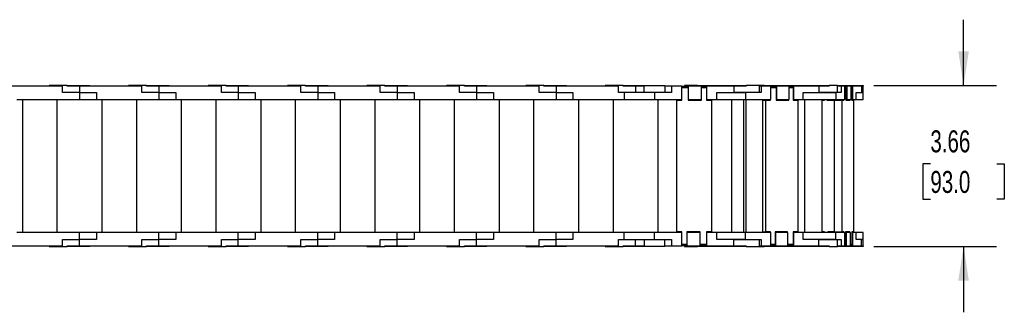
# Model space of a CAD drawing. Header units: inches. Extents: x 0 to 66, y 0 to 51.
# Tile 3 of 7: x 24.6 to 47, y 27.5 to 34.2. Entities that reach past the tile are written whole.
import ezdxf

# ---------------------------------------------------------------- set-up
doc = ezdxf.new("R2010")
doc.units = ezdxf.units.IN
doc.header["$LTSCALE"] = 6
doc.header["$MEASUREMENT"] = 0
doc.layers.add('DIMENSIONS', color=140, linetype='Continuous', lineweight=25)
doc.styles.add('SLDTEXTSTYLE0', font='TXT', dxfattribs={"width": 0.7})
doc.dimstyles.new('SLDDIMSTYLE1', dxfattribs={"dimtxt": 0.509766, "dimasz": 0.78, "dimexe": 0, "dimexo": 0.0625, "dimgap": 0.127441, "dimtad": 0, "dimtih": 1, "dimtoh": 1, "dimrnd": 1e-09, "dimzin": 12, "dimdsep": 46, "dimtxsty": 'SLDTEXTSTYLE0', "dimsah": 1, "dimcen": 0.09, "dimadec": 0, "dimazin": 3, "dimtfac": 1, "dimtmove": 0, "dimatfit": 0, "dimfxl": 0, "dimfrac": 2, "dimtolj": 1, "dimtzin": 12, "dimarcsym": 0})

# ---------------------------------------------------------------- blocks, each defined once
blk = doc.blocks.new('_D_4')
at = {"layer": 'DIMENSIONS'}
for p, q in [((46.075, 32.684), (46.075, 34.184)), ((44.026, 32.684), (46.825, 32.684)), ((45.318, 30.905), (45.146, 30.905)), ((45.146, 30.905), (45.146, 30.095)), ((46.832, 30.905), (47.004, 30.905)), ((47.004, 30.905), (47.004, 30.095)), ((45.146, 30.095), (45.318, 30.095)), ((47.004, 30.095), (46.832, 30.095)), ((44.026, 29.022), (46.825, 29.022)), ((46.075, 29.022), (46.075, 27.522))]:
    blk.add_line(p, q, dxfattribs=at)
for points in [[(46.075, 32.684), (46.195, 33.464), (45.955, 33.464)], [(46.075, 29.022), (45.955, 28.242), (46.195, 28.242)]]:
    blk.add_solid(points, dxfattribs=at)
at = {"layer": 'DIMENSIONS', "char_height": 0.5, "attachment_point": 1, "style": 'SLDTEXTSTYLE0'}
for s, insert in [('3.66', (45.318, 31.664)), ('93.0', (45.318, 30.74))]:
    blk.add_mtext(s, dxfattribs=dict(at, insert=insert))

msp = doc.modelspace()

# ---------------------------------------------------------------- linework, layer by layer
for p, q in [((25.531, 32.668), (24.106, 32.668)), ((25.228, 32.684), (25.228, 32.668)), ((25.638, 32.684), (25.228, 32.684)), ((25.531, 32.526), (25.531, 32.668)), ((25.638, 32.668), (25.638, 32.684)), ((25.638, 32.684), (25.819, 32.684)), ((25.917, 32.668), (25.638, 32.668)), ((25.819, 32.684), (26.153, 32.684)), ((25.819, 32.684), (25.819, 32.668)), ((25.917, 32.668), (25.917, 32.526)), ((27.342, 32.668), (25.917, 32.668)), ((26.153, 32.668), (26.153, 32.684)), ((27.039, 32.684), (27.039, 32.668)), ((27.449, 32.684), (27.039, 32.684)), ((27.342, 32.526), (27.342, 32.668)), ((27.449, 32.668), (27.449, 32.684)), ((27.449, 32.684), (27.63, 32.684)), ((27.728, 32.668), (27.449, 32.668)), ((27.63, 32.684), (27.964, 32.684)), ((27.63, 32.684), (27.63, 32.668)), ((27.728, 32.668), (27.728, 32.526)), ((29.153, 32.668), (27.728, 32.668)), ((27.964, 32.668), (27.964, 32.684)), ((28.85, 32.684), (28.85, 32.668)), ((29.26, 32.684), (28.85, 32.684)), ((29.153, 32.526), (29.153, 32.668)), ((29.26, 32.668), (29.26, 32.684)), ((29.26, 32.684), (29.441, 32.684)), ((29.539, 32.668), (29.26, 32.668)), ((29.441, 32.684), (29.775, 32.684)), ((29.441, 32.684), (29.441, 32.668)), ((29.539, 32.668), (29.539, 32.526)), ((30.964, 32.668), (29.539, 32.668)), ((29.775, 32.668), (29.775, 32.684)), ((30.661, 32.684), (30.661, 32.668)), ((31.071, 32.684), (30.661, 32.684)), ((30.964, 32.526), (30.964, 32.668)), ((31.071, 32.668), (31.071, 32.684)), ((31.071, 32.684), (31.252, 32.684)), ((31.35, 32.668), (31.071, 32.668)), ((31.252, 32.684), (31.586, 32.684)), ((31.252, 32.684), (31.252, 32.668)), ((31.35, 32.668), (31.35, 32.526)), ((32.775, 32.668), (31.35, 32.668)), ((31.586, 32.668), (31.586, 32.684)), ((32.472, 32.684), (32.472, 32.668)), ((32.882, 32.684), (32.472, 32.684)), ((32.775, 32.526), (32.775, 32.668)), ((32.882, 32.668), (32.882, 32.684)), ((32.882, 32.684), (33.063, 32.684)), ((33.161, 32.668), (32.882, 32.668)), ((33.063, 32.684), (33.397, 32.684)), ((33.063, 32.684), (33.063, 32.668)), ((33.161, 32.668), (33.161, 32.526)), ((34.586, 32.668), (33.161, 32.668)), ((33.397, 32.668), (33.397, 32.684)), ((34.283, 32.684), (34.283, 32.668)), ((34.693, 32.684), (34.283, 32.684)), ((34.586, 32.526), (34.586, 32.668)), ((34.693, 32.668), (34.693, 32.684)), ((34.693, 32.684), (34.874, 32.684)), ((34.972, 32.668), (34.693, 32.668)), ((34.874, 32.684), (35.208, 32.684)), ((34.874, 32.684), (34.874, 32.668)), ((34.972, 32.668), (34.972, 32.526)), ((36.397, 32.668), (34.972, 32.668)), ((35.208, 32.668), (35.208, 32.684)), ((36.094, 32.684), (36.094, 32.668)), ((36.504, 32.684), (36.094, 32.684)), ((36.397, 32.526), (36.397, 32.668)), ((36.504, 32.668), (36.504, 32.684)), ((36.504, 32.684), (36.685, 32.684)), ((36.783, 32.668), (36.504, 32.668)), ((36.685, 32.684), (37.02, 32.684)), ((36.685, 32.684), (36.685, 32.668)), ((36.783, 32.668), (36.783, 32.526)), ((38.208, 32.668), (36.783, 32.668)), ((37.02, 32.668), (37.02, 32.684)), ((37.905, 32.684), (37.905, 32.668)), ((38.315, 32.684), (37.905, 32.684)), ((38.208, 32.526), (38.208, 32.668)), ((38.315, 32.668), (38.315, 32.684)), ((38.315, 32.684), (38.496, 32.684)), ((38.594, 32.668), (38.315, 32.668)), ((38.496, 32.684), (38.791, 32.684)), ((38.496, 32.684), (38.496, 32.668)), ((38.594, 32.668), (38.594, 32.526)), ((38.791, 32.668), (38.594, 32.668)), ((38.791, 32.684), (39.264, 32.684)), ((38.791, 32.526), (38.791, 32.684)), ((39.264, 32.684), (39.264, 32.526)), ((39.413, 32.668), (39.264, 32.668)), ((39.413, 32.668), (39.413, 32.526)), ((39.653, 32.668), (39.413, 32.668)), ((39.653, 32.369), (39.653, 32.668)), ((39.653, 32.668), (39.795, 32.668)), ((39.653, 32.349), (39.653, 32.644)), ((39.653, 32.644), (39.795, 32.644)), ((39.716, 32.684), (39.716, 32.668)), ((40.008, 32.684), (39.716, 32.684)), ((40.102, 32.668), (39.795, 32.668)), ((39.795, 32.668), (39.795, 32.369)), ((39.795, 32.644), (39.795, 32.349)), ((40.008, 32.668), (40.008, 32.684)), ((40.008, 32.684), (40.185, 32.684)), ((40.102, 32.369), (40.102, 32.668)), ((40.102, 32.668), (40.212, 32.668)), ((40.102, 32.349), (40.102, 32.644)), ((40.102, 32.644), (40.212, 32.644)), ((40.185, 32.684), (40.185, 32.668)), ((40.185, 32.684), (40.267, 32.684)), ((40.212, 32.668), (40.212, 32.369)), ((40.838, 32.668), (40.212, 32.668)), ((40.212, 32.644), (40.212, 32.349)), ((40.267, 32.668), (40.267, 32.684)), ((40.267, 32.684), (40.602, 32.684)), ((40.602, 32.684), (40.602, 32.668)), ((40.602, 32.684), (40.621, 32.684)), ((40.621, 32.684), (40.937, 32.684)), ((40.621, 32.668), (40.621, 32.684)), ((40.838, 32.668), (40.838, 32.526)), ((41.117, 32.668), (40.838, 32.668)), ((40.937, 32.684), (41.117, 32.684)), ((40.937, 32.668), (40.937, 32.684)), ((41.117, 32.684), (41.117, 32.668)), ((41.527, 32.684), (41.117, 32.684)), ((41.419, 32.526), (41.419, 32.668)), ((41.461, 32.668), (41.419, 32.668)), ((41.461, 32.668), (41.461, 32.526)), ((41.682, 32.668), (41.461, 32.668)), ((41.527, 32.684), (41.588, 32.684)), ((41.527, 32.684), (41.527, 32.668)), ((41.588, 32.684), (41.588, 32.668)), ((41.588, 32.684), (41.946, 32.684)), ((41.682, 32.369), (41.682, 32.668)), ((41.682, 32.668), (41.729, 32.668)), ((41.682, 32.644), (41.805, 32.644)), ((41.729, 32.644), (41.729, 32.668)), ((41.729, 32.668), (41.813, 32.668)), ((41.805, 32.644), (41.805, 32.349)), ((41.813, 32.668), (41.813, 32.369)), ((42.096, 32.668), (41.813, 32.668)), ((41.946, 32.668), (41.946, 32.684)), ((41.946, 32.684), (42.272, 32.684)), ((42.096, 32.369), (42.096, 32.668)), ((42.096, 32.668), (42.114, 32.668)), ((42.096, 32.644), (42.19, 32.644)), ((42.114, 32.644), (42.114, 32.668)), ((42.114, 32.668), (42.198, 32.668)), ((42.19, 32.644), (42.19, 32.349)), ((42.198, 32.668), (42.198, 32.369)), ((42.775, 32.668), (42.198, 32.668)), ((42.272, 32.684), (42.272, 32.668)), ((42.272, 32.684), (42.431, 32.684)), ((42.431, 32.684), (42.682, 32.684)), ((42.431, 32.668), (42.431, 32.684)), ((42.682, 32.684), (42.682, 32.668)), ((42.682, 32.684), (42.843, 32.684)), ((42.775, 32.668), (42.775, 32.526)), ((43.009, 32.668), (42.775, 32.668)), ((42.843, 32.668), (42.843, 32.684)), ((42.843, 32.684), (43.009, 32.684)), ((43.009, 32.684), (43.009, 32.668)), ((43.197, 32.684), (43.009, 32.684)), ((43.197, 32.526), (43.197, 32.684)), ((43.197, 32.684), (43.218, 32.684)), ((43.285, 32.668), (43.197, 32.668)), ((43.218, 32.684), (43.334, 32.684)), ((43.218, 32.668), (43.218, 32.684)), ((43.285, 32.668), (43.285, 32.526)), ((43.364, 32.668), (43.285, 32.668)), ((43.334, 32.668), (43.334, 32.684)), ((43.334, 32.684), (43.726, 32.684)), ((43.364, 32.369), (43.364, 32.668)), ((43.364, 32.668), (43.41, 32.668)), ((43.364, 32.644), (43.391, 32.644)), ((43.391, 32.644), (43.391, 32.349)), ((43.41, 32.668), (43.41, 32.369)), ((43.51, 32.668), (43.41, 32.668)), ((43.51, 32.369), (43.51, 32.668)), ((43.51, 32.668), (43.546, 32.668)), ((43.51, 32.644), (43.527, 32.644)), ((43.527, 32.644), (43.527, 32.349)), ((43.546, 32.668), (43.546, 32.369)), ((43.75, 32.668), (43.546, 32.668)), ((43.726, 32.668), (43.726, 32.684)), ((43.726, 32.684), (43.785, 32.684)), ((43.75, 32.668), (43.75, 32.526)), ((43.787, 32.668), (43.75, 32.668)), ((43.785, 32.684), (43.785, 32.668)), ((43.787, 32.526), (43.787, 32.668)), ((24.492, 32.369), (25.917, 32.369)), ((24.618, 32.369), (25.405, 32.369)), ((24.618, 32.369), (24.618, 29.337)), ((24.732, 32.369), (24.732, 32.369)), ((24.842, 32.369), (24.842, 32.369)), ((25.149, 32.369), (25.149, 32.369)), ((25.291, 32.369), (25.291, 32.369)), ((25.405, 32.369), (25.405, 29.337)), ((25.917, 32.526), (25.531, 32.526)), ((25.917, 32.526), (25.917, 32.369)), ((25.917, 32.526), (26.303, 32.526)), ((25.917, 32.369), (26.303, 32.369)), ((26.303, 32.526), (26.303, 32.369)), ((26.303, 32.369), (27.728, 32.369)), ((26.429, 32.369), (26.429, 29.337)), ((26.429, 32.369), (27.216, 32.369)), ((26.543, 32.369), (26.543, 32.369)), ((26.653, 32.369), (26.653, 32.369)), ((26.96, 32.369), (26.96, 32.369)), ((27.102, 32.369), (27.102, 32.369)), ((27.216, 32.369), (27.216, 29.337)), ((27.728, 32.526), (27.342, 32.526)), ((27.728, 32.526), (27.728, 32.369)), ((27.728, 32.526), (28.114, 32.526)), ((27.728, 32.369), (28.114, 32.369)), ((28.114, 32.526), (28.114, 32.369)), ((28.114, 32.369), (29.539, 32.369)), ((28.24, 32.369), (28.24, 29.337)), ((28.24, 32.369), (29.027, 32.369)), ((28.354, 32.369), (28.354, 32.369)), ((28.464, 32.369), (28.464, 32.369)), ((28.772, 32.369), (28.772, 32.369)), ((28.913, 32.369), (28.913, 32.369)), ((29.027, 32.369), (29.027, 29.337)), ((29.539, 32.526), (29.153, 32.526)), ((29.539, 32.526), (29.539, 32.369)), ((29.539, 32.526), (29.925, 32.526)), ((29.539, 32.369), (29.925, 32.369)), ((29.925, 32.526), (29.925, 32.369)), ((29.925, 32.369), (31.35, 32.369)), ((30.051, 32.369), (30.051, 29.337)), ((30.051, 32.369), (30.838, 32.369)), ((30.165, 32.369), (30.165, 32.369)), ((30.275, 32.369), (30.275, 32.369)), ((30.583, 32.369), (30.583, 32.369)), ((30.724, 32.369), (30.724, 32.369)), ((30.838, 32.369), (30.838, 29.337)), ((31.35, 32.526), (30.964, 32.526)), ((31.35, 32.526), (31.35, 32.369)), ((31.35, 32.526), (31.736, 32.526)), ((31.35, 32.369), (31.736, 32.369)), ((31.736, 32.526), (31.736, 32.369)), ((31.736, 32.369), (33.161, 32.369)), ((31.862, 32.369), (31.862, 29.337)), ((31.862, 32.369), (32.649, 32.369)), ((31.976, 32.369), (31.976, 32.369)), ((32.086, 32.369), (32.086, 32.369)), ((32.394, 32.369), (32.394, 32.369)), ((32.535, 32.369), (32.535, 32.369)), ((32.649, 32.369), (32.649, 29.337)), ((33.161, 32.526), (32.775, 32.526)), ((33.161, 32.526), (33.161, 32.369)), ((33.161, 32.526), (33.547, 32.526)), ((33.161, 32.369), (33.547, 32.369)), ((33.547, 32.526), (33.547, 32.369)), ((33.547, 32.369), (34.972, 32.369)), ((33.673, 32.369), (34.46, 32.369)), ((33.673, 32.369), (33.673, 29.337)), ((33.787, 32.369), (33.787, 32.369)), ((33.897, 32.369), (33.897, 32.369)), ((34.205, 32.369), (34.205, 32.369)), ((34.346, 32.369), (34.346, 32.369)), ((34.46, 32.369), (34.46, 29.337)), ((34.972, 32.526), (34.586, 32.526)), ((34.972, 32.526), (34.972, 32.369)), ((34.972, 32.526), (35.358, 32.526)), ((34.972, 32.369), (35.358, 32.369)), ((35.358, 32.526), (35.358, 32.369)), ((35.358, 32.369), (36.783, 32.369)), ((35.484, 32.369), (36.271, 32.369)), ((35.484, 32.369), (35.484, 29.337)), ((35.598, 32.369), (35.598, 32.369)), ((35.708, 32.369), (35.708, 32.369)), ((36.016, 32.369), (36.016, 32.369)), ((36.157, 32.369), (36.157, 32.369)), ((36.271, 32.369), (36.271, 29.337)), ((36.783, 32.526), (36.397, 32.526)), ((36.783, 32.526), (36.783, 32.369)), ((36.783, 32.526), (37.169, 32.526)), ((36.783, 32.369), (37.169, 32.369)), ((37.169, 32.526), (37.169, 32.369)), ((37.169, 32.369), (38.338, 32.369)), ((37.295, 32.369), (37.295, 29.337)), ((37.295, 32.369), (38.083, 32.369)), ((37.409, 32.369), (37.409, 32.369)), ((37.519, 32.369), (37.519, 32.369)), ((37.827, 32.369), (37.827, 32.369)), ((37.968, 32.369), (37.968, 32.369)), ((38.083, 32.369), (38.083, 29.337)), ((38.338, 32.526), (38.208, 32.526)), ((38.338, 32.526), (38.338, 32.369)), ((39.027, 32.526), (38.338, 32.526)), ((38.338, 32.369), (39.027, 32.369)), ((39.027, 32.526), (39.027, 32.369)), ((39.413, 32.526), (39.027, 32.526)), ((39.027, 32.369), (39.653, 32.369)), ((39.106, 32.369), (39.106, 29.337)), ((39.106, 32.369), (39.539, 32.369)), ((39.22, 32.369), (39.22, 32.369)), ((39.33, 32.369), (39.33, 32.369)), ((39.539, 32.369), (39.539, 32.349)), ((39.539, 32.369), (39.653, 32.369)), ((39.539, 29.357), (39.539, 32.349)), ((39.539, 32.349), (39.653, 32.349)), ((39.638, 32.369), (39.638, 32.369)), ((39.653, 32.369), (39.653, 32.369)), ((39.795, 32.369), (40.102, 32.369)), ((39.795, 32.369), (39.795, 32.369)), ((39.795, 32.369), (40.102, 32.369)), ((39.795, 32.349), (40.102, 32.349)), ((40.102, 32.369), (40.102, 32.369)), ((40.212, 32.369), (40.453, 32.369)), ((40.212, 32.369), (40.212, 32.369)), ((40.212, 32.369), (40.327, 32.369)), ((40.212, 32.349), (40.327, 32.349)), ((40.327, 32.369), (40.327, 32.349)), ((40.327, 32.349), (40.327, 29.357)), ((40.453, 32.526), (40.838, 32.526)), ((40.453, 32.369), (40.453, 32.526)), ((40.453, 32.369), (41.105, 32.369)), ((40.78, 32.369), (40.78, 29.337)), ((40.78, 32.369), (41.061, 32.369)), ((41.105, 32.526), (40.838, 32.526)), ((40.838, 32.526), (41.105, 32.526)), ((41.061, 32.369), (41.061, 29.337)), ((41.061, 32.369), (41.112, 32.369)), ((41.105, 32.526), (41.105, 32.369)), ((41.461, 32.526), (41.105, 32.526)), ((41.105, 32.369), (41.682, 32.369)), ((41.112, 32.369), (41.112, 29.337)), ((41.112, 32.369), (41.598, 32.369)), ((41.112, 32.369), (41.112, 32.369)), ((41.22, 32.369), (41.22, 32.369)), ((41.259, 32.369), (41.259, 32.369)), ((41.493, 32.349), (41.493, 29.357)), ((41.493, 32.349), (41.569, 32.349)), ((41.521, 32.369), (41.521, 32.369)), ((41.569, 29.357), (41.569, 32.349)), ((41.569, 32.349), (41.675, 32.349)), ((41.598, 32.369), (41.598, 32.349)), ((41.675, 32.349), (41.675, 32.369)), ((41.813, 32.369), (41.805, 32.369)), ((41.805, 32.369), (41.838, 32.369)), ((41.805, 32.349), (42.089, 32.349)), ((41.813, 32.369), (42.096, 32.369)), ((41.838, 32.369), (41.838, 32.349)), ((41.883, 32.369), (41.883, 32.349)), ((41.883, 32.369), (42.012, 32.369)), ((42.012, 32.369), (42.012, 32.349)), ((42.089, 32.349), (42.089, 32.369)), ((42.198, 32.369), (42.19, 32.369)), ((42.19, 32.369), (42.191, 32.369)), ((42.19, 32.349), (42.295, 32.349)), ((42.191, 32.369), (42.191, 32.349)), ((42.191, 32.369), (42.448, 32.369)), ((42.198, 32.369), (42.419, 32.369)), ((42.295, 32.349), (42.295, 29.357)), ((42.419, 32.526), (42.775, 32.526)), ((42.419, 32.369), (42.419, 32.526)), ((42.419, 32.369), (43.16, 32.369)), ((42.448, 32.369), (42.448, 29.337)), ((42.775, 32.526), (43.159, 32.526)), ((43.16, 32.526), (42.775, 32.526)), ((42.848, 29.357), (42.848, 32.349)), ((42.848, 32.349), (42.905, 32.349)), ((42.905, 32.349), (42.905, 32.369)), ((42.961, 32.369), (42.961, 32.349)), ((42.961, 32.349), (43.117, 32.349)), ((43.117, 32.349), (43.117, 32.369)), ((43.122, 32.349), (43.122, 29.357)), ((43.122, 32.349), (43.308, 32.349)), ((43.159, 32.369), (43.159, 32.349)), ((43.16, 32.526), (43.16, 32.369)), ((43.285, 32.526), (43.16, 32.526)), ((43.16, 32.369), (43.364, 32.369)), ((43.308, 29.357), (43.308, 32.349)), ((43.308, 32.349), (43.345, 32.349)), ((43.345, 32.349), (43.345, 32.369)), ((43.41, 32.369), (43.391, 32.369)), ((43.391, 32.349), (43.491, 32.349)), ((43.41, 32.369), (43.51, 32.369)), ((43.491, 32.349), (43.491, 32.369)), ((43.546, 32.369), (43.527, 32.369)), ((43.527, 32.349), (43.564, 32.349)), ((43.546, 32.369), (43.624, 32.369)), ((43.564, 32.349), (43.564, 29.357)), ((43.624, 32.526), (43.75, 32.526)), ((43.624, 32.369), (43.624, 32.526)), ((43.624, 32.369), (43.787, 32.369)), ((43.75, 32.526), (43.787, 32.526)), ((43.787, 32.526), (43.75, 32.526)), ((43.787, 32.369), (43.787, 32.526)), ((25.917, 29.337), (24.492, 29.337)), ((25.917, 29.18), (25.917, 29.337)), ((26.303, 29.337), (25.917, 29.337)), ((26.303, 29.337), (26.303, 29.18)), ((27.728, 29.337), (26.303, 29.337)), ((27.728, 29.18), (27.728, 29.337)), ((28.114, 29.337), (27.728, 29.337)), ((29.539, 29.337), (28.114, 29.337)), ((28.114, 29.337), (28.114, 29.18)), ((29.539, 29.18), (29.539, 29.337)), ((29.925, 29.337), (29.539, 29.337)), ((29.925, 29.337), (29.925, 29.18)), ((31.35, 29.337), (29.925, 29.337)), ((31.35, 29.18), (31.35, 29.337)), ((31.736, 29.337), (31.35, 29.337)), ((31.736, 29.337), (31.736, 29.18)), ((33.161, 29.337), (31.736, 29.337)), ((33.161, 29.18), (33.161, 29.337)), ((33.547, 29.337), (33.161, 29.337)), ((33.547, 29.337), (33.547, 29.18)), ((34.972, 29.337), (33.547, 29.337)), ((34.972, 29.18), (34.972, 29.337)), ((35.358, 29.337), (34.972, 29.337)), ((35.358, 29.337), (35.358, 29.18)), ((36.783, 29.337), (35.358, 29.337)), ((36.783, 29.18), (36.783, 29.337)), ((37.169, 29.337), (36.783, 29.337)), ((37.169, 29.337), (37.169, 29.18)), ((38.338, 29.337), (37.169, 29.337)), ((38.338, 29.18), (38.338, 29.337)), ((39.027, 29.337), (38.338, 29.337)), ((39.027, 29.18), (39.027, 29.337)), ((39.653, 29.337), (39.027, 29.337)), ((39.539, 29.357), (39.539, 29.337)), ((39.653, 29.357), (39.539, 29.357)), ((39.653, 29.062), (39.653, 29.357)), ((39.653, 29.038), (39.653, 29.337)), ((39.653, 29.337), (39.653, 29.337)), ((40.071, 29.357), (39.764, 29.357)), ((39.764, 29.357), (39.764, 29.062)), ((40.071, 29.337), (39.764, 29.337)), ((39.764, 29.337), (39.764, 29.038)), ((39.764, 29.337), (39.764, 29.337)), ((40.071, 29.062), (40.071, 29.357)), ((40.071, 29.038), (40.071, 29.337)), ((40.071, 29.337), (40.071, 29.337)), ((40.327, 29.357), (40.212, 29.357)), ((40.212, 29.357), (40.212, 29.062)), ((40.212, 29.337), (40.212, 29.038)), ((40.453, 29.337), (40.212, 29.337)), ((40.212, 29.337), (40.212, 29.337)), ((40.327, 29.357), (40.327, 29.337)), ((41.105, 29.337), (40.453, 29.337)), ((40.453, 29.18), (40.453, 29.337)), ((41.105, 29.18), (41.105, 29.337)), ((41.682, 29.337), (41.105, 29.337)), ((41.493, 29.357), (41.569, 29.357)), ((41.675, 29.357), (41.569, 29.357)), ((41.598, 29.357), (41.598, 29.337)), ((41.675, 29.337), (41.675, 29.357)), ((41.682, 29.038), (41.682, 29.337)), ((42.059, 29.357), (41.776, 29.357)), ((41.776, 29.357), (41.776, 29.062)), ((41.776, 29.337), (41.784, 29.337)), ((41.784, 29.337), (41.784, 29.038)), ((42.067, 29.337), (41.784, 29.337)), ((41.838, 29.357), (41.838, 29.337)), ((41.883, 29.357), (41.883, 29.337)), ((41.983, 29.357), (41.983, 29.337)), ((42.059, 29.337), (42.059, 29.357)), ((42.067, 29.038), (42.067, 29.337)), ((42.295, 29.357), (42.19, 29.357)), ((42.19, 29.357), (42.19, 29.062)), ((42.19, 29.337), (42.198, 29.337)), ((42.191, 29.357), (42.191, 29.337)), ((42.198, 29.337), (42.198, 29.038)), ((42.419, 29.337), (42.198, 29.337)), ((42.419, 29.18), (42.419, 29.337)), ((43.16, 29.337), (42.419, 29.337)), ((42.905, 29.357), (42.848, 29.357)), ((42.905, 29.337), (42.905, 29.357)), ((43.122, 29.357), (42.977, 29.357)), ((42.977, 29.357), (42.977, 29.337)), ((43.122, 29.357), (43.308, 29.357)), ((43.133, 29.337), (43.133, 29.357)), ((43.159, 29.357), (43.159, 29.337)), ((43.16, 29.18), (43.16, 29.337)), ((43.364, 29.337), (43.16, 29.337)), ((43.345, 29.357), (43.308, 29.357)), ((43.345, 29.337), (43.345, 29.357)), ((43.364, 29.038), (43.364, 29.337)), ((43.481, 29.357), (43.381, 29.357)), ((43.381, 29.357), (43.381, 29.062)), ((43.381, 29.337), (43.4, 29.337)), ((43.4, 29.337), (43.4, 29.038)), ((43.5, 29.337), (43.4, 29.337)), ((43.481, 29.337), (43.481, 29.357)), ((43.5, 29.038), (43.5, 29.337)), ((43.564, 29.357), (43.527, 29.357)), ((43.527, 29.357), (43.527, 29.062)), ((43.527, 29.337), (43.546, 29.337)), ((43.546, 29.337), (43.546, 29.038)), ((43.624, 29.337), (43.546, 29.337)), ((43.624, 29.18), (43.624, 29.337)), ((43.787, 29.337), (43.624, 29.337)), ((43.787, 29.18), (43.787, 29.337)), ((24.106, 29.038), (25.531, 29.038)), ((25.228, 29.022), (25.228, 29.038)), ((25.228, 29.022), (25.638, 29.022)), ((25.531, 29.18), (25.917, 29.18)), ((25.531, 29.038), (25.531, 29.18)), ((25.638, 29.022), (25.638, 29.038)), ((25.638, 29.038), (25.917, 29.038)), ((25.819, 29.022), (25.638, 29.022)), ((25.819, 29.038), (25.819, 29.022)), ((26.153, 29.022), (25.819, 29.022)), ((25.917, 29.038), (25.917, 29.18)), ((26.303, 29.18), (25.917, 29.18)), ((25.917, 29.038), (27.342, 29.038)), ((26.153, 29.038), (26.153, 29.022)), ((27.039, 29.022), (27.039, 29.038)), ((27.039, 29.022), (27.449, 29.022)), ((27.342, 29.18), (27.728, 29.18)), ((27.342, 29.038), (27.342, 29.18)), ((27.449, 29.022), (27.449, 29.038)), ((27.449, 29.038), (27.728, 29.038)), ((27.63, 29.022), (27.449, 29.022)), ((27.63, 29.038), (27.63, 29.022)), ((27.964, 29.022), (27.63, 29.022)), ((27.728, 29.038), (27.728, 29.18)), ((28.114, 29.18), (27.728, 29.18)), ((27.728, 29.038), (29.153, 29.038)), ((27.964, 29.038), (27.964, 29.022)), ((28.85, 29.022), (28.85, 29.038)), ((28.85, 29.022), (29.26, 29.022)), ((29.153, 29.18), (29.539, 29.18)), ((29.153, 29.038), (29.153, 29.18)), ((29.26, 29.022), (29.26, 29.038)), ((29.26, 29.038), (29.539, 29.038)), ((29.441, 29.022), (29.26, 29.022)), ((29.441, 29.038), (29.441, 29.022)), ((29.775, 29.022), (29.441, 29.022)), ((29.539, 29.038), (29.539, 29.18)), ((29.925, 29.18), (29.539, 29.18)), ((29.539, 29.038), (30.964, 29.038)), ((29.775, 29.038), (29.775, 29.022)), ((30.661, 29.022), (30.661, 29.038)), ((30.661, 29.022), (31.071, 29.022)), ((30.964, 29.18), (31.35, 29.18)), ((30.964, 29.038), (30.964, 29.18)), ((31.071, 29.022), (31.071, 29.038)), ((31.071, 29.038), (31.35, 29.038)), ((31.252, 29.022), (31.071, 29.022)), ((31.252, 29.038), (31.252, 29.022)), ((31.586, 29.022), (31.252, 29.022)), ((31.35, 29.038), (31.35, 29.18)), ((31.736, 29.18), (31.35, 29.18)), ((31.35, 29.038), (32.775, 29.038)), ((31.586, 29.038), (31.586, 29.022)), ((32.472, 29.022), (32.472, 29.038)), ((32.472, 29.022), (32.882, 29.022)), ((32.775, 29.18), (33.161, 29.18)), ((32.775, 29.038), (32.775, 29.18)), ((32.882, 29.022), (32.882, 29.038)), ((32.882, 29.038), (33.161, 29.038)), ((33.063, 29.022), (32.882, 29.022)), ((33.063, 29.038), (33.063, 29.022)), ((33.397, 29.022), (33.063, 29.022)), ((33.161, 29.038), (33.161, 29.18)), ((33.547, 29.18), (33.161, 29.18)), ((33.161, 29.038), (34.586, 29.038)), ((33.397, 29.038), (33.397, 29.022)), ((34.283, 29.022), (34.283, 29.038)), ((34.283, 29.022), (34.693, 29.022)), ((34.586, 29.18), (34.972, 29.18)), ((34.586, 29.038), (34.586, 29.18)), ((34.693, 29.022), (34.693, 29.038)), ((34.693, 29.038), (34.972, 29.038)), ((34.874, 29.022), (34.693, 29.022)), ((34.874, 29.038), (34.874, 29.022)), ((35.208, 29.022), (34.874, 29.022)), ((34.972, 29.038), (34.972, 29.18)), ((35.358, 29.18), (34.972, 29.18)), ((34.972, 29.038), (36.397, 29.038)), ((35.208, 29.038), (35.208, 29.022)), ((36.094, 29.022), (36.094, 29.038)), ((36.094, 29.022), (36.504, 29.022)), ((36.397, 29.18), (36.783, 29.18)), ((36.397, 29.038), (36.397, 29.18)), ((36.504, 29.022), (36.504, 29.038)), ((36.504, 29.038), (36.783, 29.038)), ((36.685, 29.022), (36.504, 29.022)), ((36.685, 29.038), (36.685, 29.022)), ((37.02, 29.022), (36.685, 29.022)), ((36.783, 29.038), (36.783, 29.18)), ((37.169, 29.18), (36.783, 29.18)), ((36.783, 29.038), (38.208, 29.038)), ((37.02, 29.038), (37.02, 29.022)), ((37.905, 29.022), (37.905, 29.038)), ((37.905, 29.022), (38.315, 29.022)), ((38.208, 29.18), (38.338, 29.18)), ((38.208, 29.038), (38.208, 29.18)), ((38.315, 29.022), (38.315, 29.038)), ((38.315, 29.038), (38.594, 29.038)), ((38.496, 29.022), (38.315, 29.022)), ((38.338, 29.18), (39.027, 29.18)), ((38.496, 29.038), (38.496, 29.022)), ((38.791, 29.022), (38.496, 29.022)), ((38.594, 29.038), (38.594, 29.18)), ((38.594, 29.038), (38.791, 29.038)), ((38.791, 29.18), (38.791, 29.022)), ((39.264, 29.022), (38.791, 29.022)), ((39.027, 29.18), (39.413, 29.18)), ((39.264, 29.022), (39.264, 29.18)), ((39.264, 29.038), (39.413, 29.038)), ((39.413, 29.18), (39.413, 29.038)), ((39.413, 29.038), (39.653, 29.038)), ((39.764, 29.062), (39.653, 29.062)), ((39.764, 29.038), (39.653, 29.038)), ((39.716, 29.038), (39.716, 29.022)), ((39.716, 29.022), (40.008, 29.022)), ((39.764, 29.038), (40.071, 29.038)), ((40.008, 29.022), (40.008, 29.038)), ((40.185, 29.022), (40.008, 29.022)), ((40.212, 29.062), (40.071, 29.062)), ((40.212, 29.038), (40.071, 29.038)), ((40.185, 29.038), (40.185, 29.022)), ((40.267, 29.022), (40.185, 29.022)), ((40.212, 29.038), (40.838, 29.038)), ((40.267, 29.022), (40.267, 29.038)), ((40.602, 29.022), (40.267, 29.022)), ((40.838, 29.18), (40.453, 29.18)), ((40.602, 29.038), (40.602, 29.022)), ((40.621, 29.022), (40.602, 29.022)), ((40.621, 29.038), (40.621, 29.022)), ((40.937, 29.022), (40.621, 29.022)), ((40.838, 29.18), (41.105, 29.18)), ((40.838, 29.038), (40.838, 29.18)), ((41.105, 29.18), (40.838, 29.18)), ((40.838, 29.038), (41.117, 29.038)), ((40.937, 29.022), (40.937, 29.038)), ((41.117, 29.022), (40.937, 29.022)), ((41.105, 29.18), (41.461, 29.18)), ((41.117, 29.038), (41.117, 29.022)), ((41.117, 29.022), (41.527, 29.022)), ((41.419, 29.038), (41.419, 29.18)), ((41.419, 29.038), (41.461, 29.038)), ((41.461, 29.18), (41.461, 29.038)), ((41.461, 29.038), (41.682, 29.038)), ((41.527, 29.022), (41.527, 29.038)), ((41.588, 29.022), (41.527, 29.022)), ((41.588, 29.038), (41.588, 29.022)), ((41.946, 29.022), (41.588, 29.022)), ((41.776, 29.062), (41.682, 29.062)), ((41.7, 29.038), (41.682, 29.038)), ((41.7, 29.062), (41.7, 29.038)), ((41.784, 29.038), (41.7, 29.038)), ((41.784, 29.038), (42.067, 29.038)), ((41.946, 29.022), (41.946, 29.038)), ((42.272, 29.022), (41.946, 29.022)), ((42.19, 29.062), (42.067, 29.062)), ((42.114, 29.038), (42.067, 29.038)), ((42.114, 29.062), (42.114, 29.038)), ((42.198, 29.038), (42.114, 29.038)), ((42.198, 29.038), (42.775, 29.038)), ((42.272, 29.038), (42.272, 29.022)), ((42.431, 29.022), (42.272, 29.022)), ((42.775, 29.18), (42.419, 29.18)), ((42.431, 29.038), (42.431, 29.022)), ((42.682, 29.022), (42.431, 29.022)), ((42.682, 29.038), (42.682, 29.022)), ((42.843, 29.022), (42.682, 29.022)), ((42.775, 29.038), (42.775, 29.18)), ((43.16, 29.18), (42.775, 29.18)), ((42.775, 29.18), (43.16, 29.18)), ((42.775, 29.038), (43.009, 29.038)), ((42.843, 29.022), (42.843, 29.038)), ((43.009, 29.022), (42.843, 29.022)), ((43.009, 29.038), (43.009, 29.022)), ((43.009, 29.022), (43.197, 29.022)), ((43.16, 29.18), (43.285, 29.18)), ((43.197, 29.022), (43.197, 29.18)), ((43.197, 29.038), (43.285, 29.038)), ((43.218, 29.022), (43.197, 29.022)), ((43.218, 29.038), (43.218, 29.022)), ((43.334, 29.022), (43.218, 29.022)), ((43.285, 29.18), (43.285, 29.038)), ((43.285, 29.038), (43.364, 29.038)), ((43.334, 29.022), (43.334, 29.038)), ((43.726, 29.022), (43.334, 29.022)), ((43.381, 29.062), (43.364, 29.062)), ((43.4, 29.038), (43.364, 29.038)), ((43.4, 29.038), (43.5, 29.038)), ((43.527, 29.062), (43.5, 29.062)), ((43.546, 29.038), (43.5, 29.038)), ((43.546, 29.038), (43.75, 29.038)), ((43.75, 29.18), (43.624, 29.18)), ((43.726, 29.022), (43.726, 29.038)), ((43.785, 29.022), (43.726, 29.022)), ((43.75, 29.038), (43.75, 29.18)), ((43.787, 29.18), (43.75, 29.18)), ((43.75, 29.18), (43.787, 29.18)), ((43.75, 29.038), (43.787, 29.038)), ((43.785, 29.038), (43.785, 29.022)), ((43.787, 29.038), (43.787, 29.18))]:
    msp.add_line(p, q)

# ---------------------------------------------------------------- dimensions: what is measured, and where the dimension line sits
at = {"layer": 'DIMENSIONS'}
dim = msp.add_linear_dim(base=(46.075, 29.022), p1=(43.726, 32.684), p2=(43.726, 29.022), angle=90, dimstyle='SLDDIMSTYLE1', dxfattribs=at)
dim.commit()
dim.dimension.update_dxf_attribs({"geometry": '_D_4', "text_midpoint": (46.075, 30.905), "dimtype": 160})

doc.saveas('drawing.dxf')
